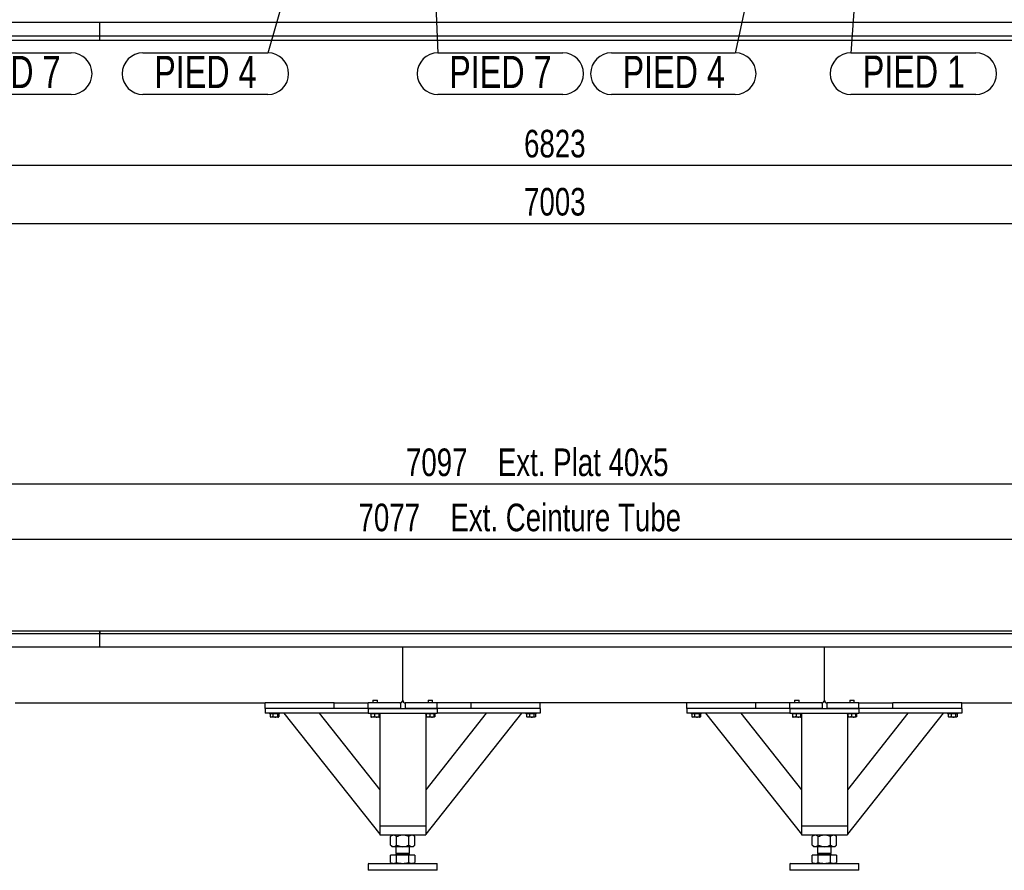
# Model space of a CAD drawing. Header units: millimetres. Extents: x 0 to 841, y 0 to 594.
# Tile 26 of 92: x 208 to 315, y 317 to 409. Entities that reach past the tile are written whole.
import ezdxf

# ---------------------------------------------------------------- set-up
doc = ezdxf.new("R2010")
doc.units = ezdxf.units.MM
doc.layers.add('COTES', color=1, linetype='Continuous')
doc.layers.add('NOTES', color=6, linetype='Continuous')
doc.layers.add('TRAIT-FORT', color=4, linetype='Continuous', lineweight=25)
doc.styles.add('SLDTEXTSTYLE0', font='TXT', dxfattribs={"width": 0.75})
doc.dimstyles.new('SLDDIMSTYLE0', dxfattribs={"dimtxt": 3, "dimasz": 2, "dimexe": 0, "dimexo": 0.0625, "dimgap": 0.75, "dimtad": 1, "dimdec": 0, "dimlfac": 20, "dimrnd": 1e-09, "dimzin": 12, "dimdsep": 46, "dimtxsty": 'SLDTEXTSTYLE0', "dimsah": 1, "dimcen": 0.09, "dimadec": 0, "dimazin": 3, "dimtfac": 1, "dimtdec": 0, "dimtofl": 0, "dimtmove": 0, "dimatfit": 3, "dimfxl": 1, "dimfrac": 2, "dimtolj": 1, "dimtzin": 12, "dimarcsym": 0})
doc.dimstyles.new('SLDDIMSTYLE3', dxfattribs={"dimtxt": 0.18, "dimasz": 1, "dimexe": 0, "dimexo": 0.0625, "dimgap": 0, "dimtad": 0, "dimtih": 1, "dimtoh": 1, "dimdec": 0, "dimrnd": 1e-09, "dimzin": 0, "dimdsep": 46, "dimtxsty": 'Standard', "dimblk1": 'DOT', "dimblk2": 'DOT', "dimsah": 1, "dimcen": 0.09, "dimadec": 0, "dimazin": 0, "dimtfac": 1, "dimtdec": 0, "dimtofl": 0, "dimtmove": 0, "dimatfit": 3, "dimldrblk": 'DOT', "dimfxl": 1, "dimfrac": 2, "dimtolj": 1, "dimtzin": 0, "dimarcsym": 0})

# ---------------------------------------------------------------- blocks, each defined once
blk = doc.blocks.new('_D_3')
at = {"layer": 'COTES', "color": 1, "transparency": 16777216}
for p, q in [((90.71, 343.21), (90.71, 353.76)), ((444.56, 343.21), (444.56, 353.76)), ((90.71, 352.76), (444.56, 352.76))]:
    blk.add_line(p, q, dxfattribs=at)
for points in [[(90.71, 352.76), (92.71, 352.26), (92.71, 353.26)], [(444.56, 352.76), (442.56, 353.26), (442.56, 352.26)]]:
    blk.add_solid(points, dxfattribs=at)
at = {"layer": 'COTES', "color": 1, "transparency": 16777216, "char_height": 3, "attachment_point": 1, "style": 'SLDTEXTSTYLE0'}
for s, insert in [('7077', (245.2, 356.63)), ('Ext. Ceinture Tube', (255.19, 356.63))]:
    blk.add_mtext(s, dxfattribs=dict(at, insert=insert))
blk = doc.blocks.new('_D_4')
at = {"layer": 'COTES', "color": 1, "transparency": 16777216}
for p, q in [((90.21, 343.76), (90.21, 359.76)), ((445.06, 343.51), (445.06, 359.76)), ((445.06, 358.76), (90.21, 358.76))]:
    blk.add_line(p, q, dxfattribs=at)
for points in [[(90.21, 358.76), (92.21, 358.26), (92.21, 359.26)], [(445.06, 358.76), (443.06, 359.26), (443.06, 358.26)]]:
    blk.add_solid(points, dxfattribs=at)
at = {"layer": 'COTES', "color": 1, "transparency": 16777216, "char_height": 3, "attachment_point": 1, "style": 'SLDTEXTSTYLE0'}
for s, insert in [('7097', (250.36, 362.63)), ('Ext. Plat 40x5', (260.35, 362.63))]:
    blk.add_mtext(s, dxfattribs=dict(at, insert=insert))
blk = doc.blocks.new('_D_6')
at = {"layer": 'COTES', "color": 1, "transparency": 16777216}
for p, q in [((438.21, 415.09), (438.21, 392.41)), ((97.06, 412.84), (97.06, 392.41)), ((438.21, 393.41), (97.06, 393.41))]:
    blk.add_line(p, q, dxfattribs=at)
for points in [[(97.06, 393.41), (99.06, 392.91), (99.06, 393.91)], [(438.21, 393.41), (436.21, 393.91), (436.21, 392.91)]]:
    blk.add_solid(points, dxfattribs=at)
at = {"layer": 'COTES', "color": 1, "transparency": 16777216, "insert": (263.2, 397.28), "char_height": 3, "attachment_point": 1, "style": 'SLDTEXTSTYLE0'}
blk.add_mtext('6823', dxfattribs=at)
blk = doc.blocks.new('_D_15')
at = {"layer": 'COTES', "color": 1, "transparency": 16777216}
for p, q in [((92.56, 408.34), (92.56, 386.09)), ((442.71, 408.34), (442.71, 386.09)), ((92.56, 387.09), (442.71, 387.09))]:
    blk.add_line(p, q, dxfattribs=at)
for points in [[(92.56, 387.09), (94.56, 386.59), (94.56, 387.59)], [(442.71, 387.09), (440.71, 387.59), (440.71, 386.59)]]:
    blk.add_solid(points, dxfattribs=at)
at = {"layer": 'COTES', "color": 1, "transparency": 16777216, "insert": (263.2, 390.96), "char_height": 3, "attachment_point": 1, "style": 'SLDTEXTSTYLE0'}
blk.add_mtext('7003', dxfattribs=at)
blk = doc.blocks.new('SW_NOTE_23')
at = {"layer": 'NOTES', "color": 0}
for p, q in [((0, 0.05), (13.46, 0.05)), ((13.46, -4.48), (0, -4.48))]:
    blk.add_line(p, q, dxfattribs=at)
for centre, start, end in [((0, -2.22), 90, 270), ((13.46, -2.22), 270, 90)]:
    blk.add_arc(centre, 2.26, start, end, dxfattribs=at)
at = {"layer": 'NOTES', "color": 0, "insert": (6.73, -0.28), "char_height": 3.5, "attachment_point": 2, "style": 'SLDTEXTSTYLE0'}
blk.add_mtext('PIED 7', dxfattribs=at)
blk = doc.blocks.new('SW_NOTE_24')
at = {"layer": 'NOTES', "color": 0}
for p, q in [((-13.58, 0.05), (0, 0.05)), ((0, -4.48), (-13.58, -4.48))]:
    blk.add_line(p, q, dxfattribs=at)
for centre, start, end in [((-13.58, -2.22), 90, 270), ((0, -2.22), 270, 90)]:
    blk.add_arc(centre, 2.26, start, end, dxfattribs=at)
at = {"layer": 'NOTES', "color": 0, "insert": (-6.8, -0.28), "char_height": 3.5, "attachment_point": 2, "style": 'SLDTEXTSTYLE0'}
blk.add_mtext('PIED 4', dxfattribs=at)
blk = doc.blocks.new('_Dot')
at = {"color": 0, "linetype": 'ByBlock', "lineweight": -2}
blk.add_line((-0.5, 0), (-1, 0), dxfattribs=at)
at = {"color": 0, "linetype": 'ByBlock', "const_width": 0.5}
blk.add_lwpolyline([(-0.25, 0, 1), (0.25, 0, 1)], format="xyb", close=True, dxfattribs=at)
blk = doc.blocks.new('SW_NOTE_25')
at = {"layer": 'NOTES', "color": 0}
for p, q in [((0, 0.05), (13.58, 0.05)), ((13.58, -4.48), (0, -4.48))]:
    blk.add_line(p, q, dxfattribs=at)
for centre, start, end in [((0, -2.22), 90, 270), ((13.58, -2.22), 270, 90)]:
    blk.add_arc(centre, 2.26, start, end, dxfattribs=at)
at = {"layer": 'NOTES', "color": 0, "insert": (6.79, -0.28), "char_height": 3.5, "attachment_point": 2, "style": 'SLDTEXTSTYLE0'}
blk.add_mtext('PIED 7', dxfattribs=at)
blk = doc.blocks.new('SW_NOTE_26')
at = {"layer": 'NOTES', "color": 0}
for p, q in [((0, 0.05), (13.58, 0.05)), ((13.58, -4.48), (0, -4.48))]:
    blk.add_line(p, q, dxfattribs=at)
for centre, start, end in [((0, -2.22), 90, 270), ((13.58, -2.22), 270, 90)]:
    blk.add_arc(centre, 2.26, start, end, dxfattribs=at)
at = {"layer": 'NOTES', "color": 0, "insert": (6.85, -0.25), "char_height": 3.5, "attachment_point": 2, "style": 'SLDTEXTSTYLE0'}
blk.add_mtext('PIED 1', dxfattribs=at)
blk = doc.blocks.new('SW_NOTE_27')
at = {"layer": 'NOTES', "color": 0}
for p, q in [((-13.46, 0.05), (0, 0.05)), ((0, -4.48), (-13.46, -4.48))]:
    blk.add_line(p, q, dxfattribs=at)
for centre, start, end in [((-13.46, -2.22), 90, 270), ((0, -2.22), 270, 90)]:
    blk.add_arc(centre, 2.26, start, end, dxfattribs=at)
at = {"layer": 'NOTES', "color": 0, "insert": (-6.69, -0.28), "char_height": 3.5, "attachment_point": 2, "style": 'SLDTEXTSTYLE0'}
blk.add_mtext('PIED 4', dxfattribs=at)

msp = doc.modelspace()

# ---------------------------------------------------------------- linework, layer by layer
at = {"layer": 'TRAIT-FORT', "color": 4, "linetype": 'Continuous', "lineweight": 25}
for p, q in [((98.21, 408.986), (217.059, 408.986)), ((217.059, 408.686), (217.059, 408.986)), ((217.06, 408.986), (327.059, 408.986)), ((217.06, 408.686), (217.06, 408.986)), ((217.06, 408.836), (217.059, 408.836)), ((217.059, 407.786), (217.059, 408.686)), ((217.059, 408.436), (217.06, 408.436)), ((217.06, 408.036), (217.059, 408.036)), ((217.06, 407.786), (217.06, 408.686)), ((98.21, 407.486), (217.059, 407.486)), ((217.034, 406.986), (98.26, 406.986)), ((217.034, 407.486), (217.034, 406.986)), ((217.059, 407.486), (217.059, 407.786)), ((217.059, 407.636), (217.06, 407.636)), ((217.06, 407.486), (217.06, 407.786)), ((217.06, 407.486), (327.059, 407.486)), ((217.06, 406.986), (217.06, 407.486)), ((327.034, 406.986), (217.06, 406.986)), ((217.034, 342.764), (98.26, 342.764)), ((217.034, 342.764), (217.034, 342.514)), ((217.06, 342.764), (217.034, 342.764)), ((327.034, 342.764), (217.06, 342.764)), ((217.06, 342.764), (217.06, 342.514)), ((98.26, 342.514), (217.034, 342.514)), ((217.059, 342.514), (217.034, 342.514)), ((217.059, 342.214), (217.059, 342.514)), ((217.059, 342.464), (217.06, 342.464)), ((217.06, 342.364), (217.059, 342.364)), ((217.059, 341.314), (217.059, 342.214)), ((217.059, 341.964), (217.06, 341.964)), ((217.06, 341.564), (217.059, 341.564)), ((217.06, 342.214), (217.06, 342.514)), ((217.06, 342.514), (327.034, 342.514)), ((217.06, 341.314), (217.06, 342.214)), ((217.059, 341.014), (98.21, 341.014)), ((217.059, 341.014), (217.059, 341.314)), ((217.059, 341.164), (217.06, 341.164)), ((217.06, 341.014), (217.06, 341.314)), ((327.059, 341.014), (217.06, 341.014)), ((250.01, 335.264), (250.01, 341.014)), ((295.86, 335.264), (295.86, 341.014)), ((246.795, 335.264), (246.76, 335.229)), ((246.76, 335.229), (246.76, 334.964)), ((247.26, 335.229), (246.76, 335.229)), ((246.795, 335.264), (247.225, 335.264)), ((247.26, 335.229), (247.225, 335.264)), ((247.26, 334.964), (247.26, 335.229)), ((252.795, 335.264), (252.76, 335.229)), ((252.76, 335.229), (252.76, 334.964)), ((253.26, 335.229), (252.76, 335.229)), ((252.795, 335.264), (253.225, 335.264)), ((253.26, 335.229), (253.225, 335.264)), ((253.26, 334.964), (253.26, 335.229)), ((292.645, 335.264), (292.61, 335.229)), ((292.61, 335.229), (292.61, 334.964)), ((293.11, 335.229), (292.61, 335.229)), ((292.645, 335.264), (293.075, 335.264)), ((293.11, 335.229), (293.075, 335.264)), ((293.11, 334.964), (293.11, 335.229)), ((298.645, 335.264), (298.61, 335.229)), ((298.61, 335.229), (298.61, 334.964)), ((299.11, 335.229), (298.61, 335.229)), ((298.645, 335.264), (299.075, 335.264)), ((299.11, 335.229), (299.075, 335.264)), ((299.11, 334.964), (299.11, 335.229)), ((207.86, 334.964), (235.06, 334.964)), ((242.56, 334.964), (235.06, 334.964)), ((235.06, 334.364), (235.06, 334.964)), ((235.06, 334.364), (235.06, 333.864)), ((246.26, 334.364), (235.06, 334.364)), ((242.56, 334.364), (235.06, 334.364)), ((242.56, 334.964), (246.26, 334.964)), ((242.56, 334.364), (242.56, 334.964)), ((249.76, 334.964), (246.26, 334.964)), ((246.26, 334.364), (246.26, 334.964)), ((246.26, 334.364), (253.76, 334.364)), ((246.26, 334.364), (246.26, 333.864)), ((249.76, 334.364), (246.26, 334.364)), ((249.76, 334.964), (249.76, 334.364)), ((250.26, 334.964), (250.26, 334.364)), ((253.76, 334.964), (250.26, 334.964)), ((253.76, 334.364), (250.26, 334.364)), ((257.46, 334.964), (253.76, 334.964)), ((253.76, 334.364), (253.76, 334.964)), ((264.96, 334.364), (253.76, 334.364)), ((253.76, 334.364), (253.76, 333.864)), ((264.96, 334.964), (257.46, 334.964)), ((257.46, 334.364), (257.46, 334.964)), ((264.96, 334.364), (257.46, 334.364)), ((280.91, 334.964), (264.96, 334.964)), ((264.96, 334.364), (264.96, 334.964)), ((264.96, 334.364), (264.96, 333.864)), ((280.91, 334.364), (280.91, 334.964)), ((288.41, 334.964), (280.91, 334.964)), ((292.11, 334.364), (280.91, 334.364)), ((280.91, 334.364), (280.91, 333.864)), ((288.41, 334.364), (280.91, 334.364)), ((292.11, 334.964), (288.41, 334.964)), ((288.41, 334.364), (288.41, 334.964)), ((295.61, 334.964), (292.11, 334.964)), ((292.11, 334.364), (292.11, 334.964)), ((292.11, 334.364), (299.61, 334.364)), ((292.11, 334.364), (292.11, 333.864)), ((295.61, 334.364), (292.11, 334.364)), ((295.61, 334.964), (295.61, 334.364)), ((299.61, 334.964), (296.11, 334.964)), ((296.11, 334.964), (296.11, 334.364)), ((299.61, 334.364), (296.11, 334.364)), ((299.61, 334.964), (303.31, 334.964)), ((299.61, 334.364), (299.61, 334.964)), ((310.81, 334.364), (299.61, 334.364)), ((299.61, 334.364), (299.61, 333.864)), ((310.81, 334.964), (303.31, 334.964)), ((303.31, 334.364), (303.31, 334.964)), ((310.81, 334.364), (303.31, 334.364)), ((310.81, 334.964), (322.01, 334.964)), ((310.81, 334.364), (310.81, 334.964)), ((310.81, 334.364), (310.81, 333.864)), ((246.26, 333.864), (235.06, 333.864)), ((235.51, 333.864), (235.51, 333.764)), ((236.61, 333.764), (235.51, 333.764)), ((235.577, 333.764), (235.577, 333.464)), ((235.577, 333.464), (235.61, 333.445)), ((235.609, 333.441), (235.656, 333.414)), ((236.44, 333.414), (235.656, 333.414)), ((235.896, 333.764), (235.896, 333.464)), ((236.378, 333.764), (236.378, 333.464)), ((236.464, 333.414), (236.44, 333.414)), ((236.464, 333.414), (236.511, 333.441)), ((236.542, 333.764), (236.542, 333.464)), ((236.61, 333.764), (236.61, 333.864)), ((237.098, 333.864), (247.51, 320.695)), ((240.922, 333.864), (247.51, 325.532)), ((246.26, 333.864), (253.76, 333.864)), ((246.46, 333.864), (246.46, 333.764)), ((246.502, 333.764), (246.46, 333.764)), ((247.56, 333.764), (246.502, 333.764)), ((246.523, 333.764), (246.523, 333.464)), ((246.547, 333.447), (246.582, 333.428)), ((246.558, 333.764), (246.558, 333.464)), ((246.582, 333.428), (246.606, 333.414)), ((247.414, 333.414), (246.606, 333.414)), ((246.949, 333.764), (246.949, 333.464)), ((247.401, 333.764), (247.401, 333.464)), ((247.414, 333.414), (247.438, 333.428)), ((247.438, 333.428), (247.472, 333.447)), ((247.497, 333.464), (247.451, 333.447)), ((247.462, 333.764), (247.462, 333.464)), ((247.497, 333.464), (247.471, 333.449)), ((247.497, 333.764), (247.497, 333.464)), ((247.51, 333.764), (247.51, 321.614)), ((247.56, 333.764), (247.56, 333.864)), ((252.46, 333.864), (252.46, 333.764)), ((252.502, 333.764), (252.46, 333.764)), ((253.56, 333.764), (252.502, 333.764)), ((262.922, 333.864), (252.51, 320.695)), ((259.098, 333.864), (252.51, 325.532)), ((252.51, 333.764), (252.51, 321.614)), ((252.523, 333.764), (252.523, 333.464)), ((252.547, 333.447), (252.582, 333.428)), ((252.558, 333.764), (252.558, 333.464)), ((252.582, 333.428), (252.606, 333.414)), ((253.414, 333.414), (252.606, 333.414)), ((252.949, 333.764), (252.949, 333.464)), ((253.401, 333.764), (253.401, 333.464)), ((253.414, 333.414), (253.438, 333.428)), ((253.438, 333.428), (253.472, 333.447)), ((253.497, 333.464), (253.451, 333.447)), ((253.462, 333.764), (253.462, 333.464)), ((253.497, 333.464), (253.471, 333.449)), ((253.497, 333.764), (253.497, 333.464)), ((253.56, 333.764), (253.56, 333.864)), ((264.96, 333.864), (253.76, 333.864)), ((263.41, 333.864), (263.41, 333.764)), ((263.418, 333.764), (263.41, 333.764)), ((264.51, 333.764), (263.418, 333.764)), ((263.477, 333.764), (263.477, 333.464)), ((263.509, 333.441), (263.556, 333.414)), ((264.364, 333.414), (263.556, 333.414)), ((263.796, 333.764), (263.796, 333.464)), ((264.278, 333.764), (264.278, 333.464)), ((264.364, 333.414), (264.411, 333.441)), ((264.442, 333.764), (264.442, 333.464)), ((264.51, 333.764), (264.51, 333.864)), ((292.11, 333.864), (280.91, 333.864)), ((281.36, 333.864), (281.36, 333.764)), ((282.46, 333.764), (281.36, 333.764)), ((281.427, 333.764), (281.427, 333.464)), ((281.427, 333.464), (281.46, 333.445)), ((281.459, 333.441), (281.506, 333.414)), ((282.29, 333.414), (281.506, 333.414)), ((281.746, 333.764), (281.746, 333.464)), ((282.228, 333.764), (282.228, 333.464)), ((282.314, 333.414), (282.29, 333.414)), ((282.314, 333.414), (282.361, 333.441)), ((282.392, 333.764), (282.392, 333.464)), ((282.46, 333.764), (282.46, 333.864)), ((282.948, 333.864), (293.36, 320.695)), ((286.772, 333.864), (293.36, 325.532)), ((292.11, 333.864), (299.61, 333.864)), ((292.31, 333.864), (292.31, 333.764)), ((292.352, 333.764), (292.31, 333.764)), ((293.41, 333.764), (292.352, 333.764)), ((292.373, 333.764), (292.373, 333.464)), ((292.397, 333.447), (292.432, 333.428)), ((292.408, 333.764), (292.408, 333.464)), ((292.432, 333.428), (292.456, 333.414)), ((293.264, 333.414), (292.456, 333.414)), ((292.799, 333.764), (292.799, 333.464)), ((293.251, 333.764), (293.251, 333.464)), ((293.264, 333.414), (293.288, 333.428)), ((293.289, 333.428), (293.322, 333.447)), ((293.347, 333.464), (293.301, 333.447)), ((293.312, 333.764), (293.312, 333.464)), ((293.347, 333.464), (293.321, 333.449)), ((293.347, 333.764), (293.347, 333.464)), ((293.36, 333.764), (293.36, 321.614)), ((293.41, 333.764), (293.41, 333.864)), ((298.31, 333.864), (298.31, 333.764)), ((298.352, 333.764), (298.31, 333.764)), ((299.41, 333.764), (298.352, 333.764)), ((304.948, 333.864), (298.36, 325.532)), ((308.772, 333.864), (298.36, 320.695)), ((298.36, 333.764), (298.36, 321.614)), ((298.373, 333.764), (298.373, 333.464)), ((298.397, 333.447), (298.432, 333.428)), ((298.408, 333.764), (298.408, 333.464)), ((298.432, 333.428), (298.456, 333.414)), ((299.264, 333.414), (298.456, 333.414)), ((298.799, 333.764), (298.799, 333.464)), ((299.251, 333.764), (299.251, 333.464)), ((299.264, 333.414), (299.288, 333.428)), ((299.289, 333.428), (299.322, 333.447)), ((299.347, 333.464), (299.301, 333.447)), ((299.312, 333.764), (299.312, 333.464)), ((299.347, 333.464), (299.321, 333.449)), ((299.347, 333.764), (299.347, 333.464)), ((299.41, 333.764), (299.41, 333.864)), ((310.81, 333.864), (299.61, 333.864)), ((309.26, 333.864), (309.26, 333.764)), ((309.268, 333.764), (309.26, 333.764)), ((310.36, 333.764), (309.268, 333.764)), ((309.327, 333.764), (309.327, 333.464)), ((309.359, 333.441), (309.406, 333.414)), ((310.214, 333.414), (309.406, 333.414)), ((309.646, 333.764), (309.646, 333.464)), ((310.128, 333.764), (310.128, 333.464)), ((310.214, 333.414), (310.261, 333.441)), ((310.292, 333.764), (310.292, 333.464)), ((310.36, 333.764), (310.36, 333.864)), ((247.51, 321.614), (247.51, 320.614)), ((247.51, 321.614), (252.51, 321.614)), ((247.81, 321.614), (252.21, 321.614)), ((252.51, 321.614), (252.51, 320.614)), ((293.36, 321.614), (293.36, 320.614)), ((293.36, 321.614), (298.36, 321.614)), ((293.66, 321.614), (298.06, 321.614)), ((298.36, 321.614), (298.36, 320.614)), ((247.51, 320.614), (252.51, 320.614)), ((248.86, 320.614), (248.682, 320.436)), ((248.682, 319.511), (248.682, 320.436)), ((249.346, 319.511), (249.346, 320.436)), ((250.674, 319.511), (250.674, 320.436)), ((251.338, 320.436), (251.16, 320.614)), ((251.338, 319.511), (251.338, 320.436)), ((293.36, 320.614), (298.36, 320.614)), ((294.71, 320.614), (294.532, 320.436)), ((294.532, 319.511), (294.532, 320.436)), ((295.196, 319.511), (295.196, 320.436)), ((296.524, 319.511), (296.524, 320.436)), ((297.188, 320.436), (297.01, 320.614)), ((297.188, 319.511), (297.188, 320.436)), ((248.682, 319.511), (248.86, 319.334)), ((249.014, 319.334), (248.86, 319.334)), ((250.01, 319.334), (249.014, 319.334)), ((249.26, 319.334), (249.26, 318.624)), ((251.006, 319.334), (250.01, 319.334)), ((250.76, 318.624), (250.76, 319.334)), ((251.16, 319.334), (251.006, 319.334)), ((251.16, 319.334), (251.338, 319.511)), ((294.532, 319.511), (294.71, 319.334)), ((294.864, 319.334), (294.71, 319.334)), ((295.86, 319.334), (294.864, 319.334)), ((295.11, 319.334), (295.11, 318.624)), ((296.856, 319.334), (295.86, 319.334)), ((296.61, 318.624), (296.61, 319.334)), ((297.01, 319.334), (296.856, 319.334)), ((297.01, 319.334), (297.188, 319.511)), ((248.682, 317.616), (248.682, 318.409)), ((249.346, 318.409), (248.682, 318.409)), ((248.942, 318.444), (248.907, 318.409)), ((248.942, 318.449), (248.942, 318.444)), ((248.942, 318.449), (250.934, 318.449)), ((248.942, 318.444), (250.934, 318.444)), ((249.355, 318.624), (249.26, 318.529)), ((249.26, 318.624), (250.659, 318.624)), ((249.26, 318.529), (249.26, 318.499)), ((249.26, 318.529), (250.76, 318.529)), ((249.346, 317.616), (249.346, 318.409)), ((250.674, 318.409), (249.346, 318.409)), ((250.659, 318.624), (250.76, 318.624)), ((250.76, 318.529), (250.665, 318.624)), ((250.674, 317.616), (250.674, 318.409)), ((251.338, 318.409), (250.674, 318.409)), ((250.76, 318.499), (250.76, 318.529)), ((250.934, 318.449), (251.077, 318.449)), ((250.934, 318.444), (251.077, 318.444)), ((251.077, 318.444), (251.077, 318.449)), ((251.112, 318.409), (251.077, 318.444)), ((251.338, 318.409), (251.338, 317.616)), ((294.532, 317.616), (294.532, 318.409)), ((295.196, 318.409), (294.532, 318.409)), ((294.792, 318.444), (294.757, 318.409)), ((294.792, 318.449), (294.792, 318.444)), ((294.792, 318.449), (296.784, 318.449)), ((294.792, 318.444), (296.784, 318.444)), ((295.205, 318.624), (295.11, 318.529)), ((295.11, 318.624), (296.509, 318.624)), ((295.11, 318.529), (295.11, 318.499)), ((295.11, 318.529), (296.61, 318.529)), ((295.196, 317.616), (295.196, 318.409)), ((296.524, 318.409), (295.196, 318.409)), ((296.509, 318.624), (296.61, 318.624)), ((296.61, 318.529), (296.515, 318.624)), ((296.524, 317.616), (296.524, 318.409)), ((297.188, 318.409), (296.524, 318.409)), ((296.61, 318.499), (296.61, 318.529)), ((296.784, 318.449), (296.927, 318.449)), ((296.784, 318.444), (296.927, 318.444)), ((296.927, 318.444), (296.927, 318.449)), ((296.962, 318.409), (296.927, 318.444)), ((297.188, 318.409), (297.188, 317.616)), ((246.31, 317.514), (246.26, 317.464)), ((246.26, 317.464), (246.26, 316.764)), ((253.76, 317.464), (246.26, 317.464)), ((246.31, 317.514), (253.71, 317.514)), ((248.682, 317.616), (248.86, 317.514)), ((251.16, 317.514), (251.338, 317.616)), ((253.76, 317.464), (253.71, 317.514)), ((253.76, 316.764), (253.76, 317.464)), ((292.16, 317.514), (292.11, 317.464)), ((292.11, 317.464), (292.11, 316.764)), ((299.61, 317.464), (292.11, 317.464)), ((292.16, 317.514), (299.56, 317.514)), ((294.532, 317.616), (294.71, 317.514)), ((297.01, 317.514), (297.188, 317.616)), ((299.61, 317.464), (299.56, 317.514)), ((299.61, 316.764), (299.61, 317.464)), ((253.664, 316.764), (246.26, 316.764)), ((253.76, 316.764), (253.664, 316.764)), ((299.514, 316.764), (292.11, 316.764)), ((299.61, 316.764), (299.514, 316.764))]:
    msp.add_line(p, q, dxfattribs=at)
for centre, radius, start, end in [((249.71, 335.264), 0.3, 270, 0), ((250.31, 335.264), 0.3, 180, 270), ((295.56, 335.264), 0.3, 270, 0), ((296.16, 335.264), 0.3, 180, 270), ((249.21, 318.499), 0.05, 270, 360), ((250.81, 318.499), 0.05, 180, 270), ((295.06, 318.499), 0.05, 270, 360), ((296.66, 318.499), 0.05, 180, 270)]:
    msp.add_arc(centre, radius, start, end, dxfattribs=at)
for points, knots in [([(235.896, 333.464), (235.868, 333.453), (235.812, 333.431), (235.729, 333.423), (235.65, 333.434), (235.602, 333.454), (235.577, 333.464)], [0, 0, 0, 0, 0.2646049, 0.5349477, 0.7653431, 1, 1, 1, 1]), ([(235.896, 333.464), (235.938, 333.453), (236.022, 333.431), (236.148, 333.423), (236.268, 333.434), (236.341, 333.454), (236.378, 333.464)], [0, 0, 0, 0, 0.26460494, 0.53494775, 0.76534313, 1, 1, 1, 1]), ([(236.378, 333.464), (236.389, 333.456), (236.409, 333.439), (236.445, 333.425), (236.484, 333.425), (236.515, 333.442), (236.534, 333.457), (236.54, 333.461), (236.542, 333.464)], [0, 0, 0, 0, 0.1920027, 0.3858593, 0.637822, 0.8965932, 0.9482836, 1, 1, 1, 1]), ([(246.523, 333.464), (246.539, 333.451), (246.56, 333.436), (246.582, 333.433), (246.586, 333.433)], [0, 0, 0, 0, 0.7941781, 1, 1, 1, 1]), ([(246.582, 333.429), (246.581, 333.429), (246.575, 333.429), (246.568, 333.442), (246.561, 333.457), (246.559, 333.461), (246.558, 333.464)], [0, 0, 0, 0, 0.0822357, 0.7379656, 0.8689499, 1, 1, 1, 1]), ([(246.949, 333.464), (246.915, 333.453), (246.847, 333.431), (246.745, 333.423), (246.648, 333.434), (246.588, 333.454), (246.558, 333.464)], [0, 0, 0, 0, 0.2646049, 0.5349477, 0.7653431, 1, 1, 1, 1]), ([(246.949, 333.464), (246.988, 333.453), (247.068, 333.431), (247.185, 333.423), (247.298, 333.434), (247.367, 333.454), (247.401, 333.464)], [0, 0, 0, 0, 0.2646049, 0.5349477, 0.7653431, 1, 1, 1, 1]), ([(247.462, 333.464), (247.454, 333.449), (247.441, 333.423), (247.423, 333.426), (247.41, 333.443), (247.403, 333.459), (247.401, 333.464)], [0, 0, 0, 0, 0.3855495, 0.6376419, 0.8965462, 1, 1, 1, 1]), ([(252.523, 333.464), (252.539, 333.451), (252.56, 333.436), (252.582, 333.433), (252.586, 333.433)], [0, 0, 0, 0, 0.7941781, 1, 1, 1, 1]), ([(252.582, 333.429), (252.581, 333.429), (252.575, 333.429), (252.568, 333.442), (252.561, 333.457), (252.559, 333.461), (252.558, 333.464)], [0, 0, 0, 0, 0.0822357, 0.7379656, 0.8689499, 1, 1, 1, 1]), ([(252.949, 333.464), (252.915, 333.453), (252.847, 333.431), (252.745, 333.423), (252.648, 333.434), (252.588, 333.454), (252.558, 333.464)], [0, 0, 0, 0, 0.2646049, 0.5349477, 0.7653431, 1, 1, 1, 1]), ([(252.949, 333.464), (252.988, 333.453), (253.068, 333.431), (253.185, 333.423), (253.298, 333.434), (253.367, 333.454), (253.401, 333.464)], [0, 0, 0, 0, 0.2646049, 0.5349477, 0.7653431, 1, 1, 1, 1]), ([(253.462, 333.464), (253.454, 333.449), (253.441, 333.423), (253.423, 333.426), (253.41, 333.443), (253.403, 333.459), (253.401, 333.464)], [0, 0, 0, 0, 0.3855495, 0.6376419, 0.8965462, 1, 1, 1, 1]), ([(263.509, 333.443), (263.504, 333.445), (263.496, 333.448), (263.486, 333.457), (263.48, 333.461), (263.477, 333.464)], [0, 0, 0, 0, 0.4791874, 0.7395283, 1, 1, 1, 1]), ([(263.796, 333.464), (263.768, 333.453), (263.712, 333.431), (263.629, 333.423), (263.55, 333.434), (263.502, 333.454), (263.477, 333.464)], [0, 0, 0, 0, 0.2646049, 0.5349477, 0.7653431, 1, 1, 1, 1]), ([(263.796, 333.464), (263.838, 333.453), (263.922, 333.431), (264.048, 333.423), (264.168, 333.434), (264.241, 333.454), (264.278, 333.464)], [0, 0, 0, 0, 0.2646049, 0.5349477, 0.7653431, 1, 1, 1, 1]), ([(264.442, 333.464), (264.422, 333.449), (264.387, 333.423), (264.337, 333.426), (264.303, 333.443), (264.284, 333.459), (264.278, 333.464)], [0, 0, 0, 0, 0.3855495, 0.6376419, 0.8965462, 1, 1, 1, 1]), ([(281.746, 333.464), (281.718, 333.453), (281.662, 333.431), (281.579, 333.423), (281.5, 333.434), (281.452, 333.454), (281.427, 333.464)], [0, 0, 0, 0, 0.2646049, 0.5349477, 0.7653431, 1, 1, 1, 1]), ([(281.746, 333.464), (281.788, 333.453), (281.872, 333.431), (281.998, 333.423), (282.118, 333.434), (282.191, 333.454), (282.228, 333.464)], [0, 0, 0, 0, 0.26460494, 0.53494775, 0.76534313, 1, 1, 1, 1]), ([(282.228, 333.464), (282.239, 333.456), (282.259, 333.439), (282.295, 333.425), (282.334, 333.425), (282.365, 333.442), (282.384, 333.457), (282.39, 333.461), (282.392, 333.464)], [0, 0, 0, 0, 0.1920027, 0.3858593, 0.637822, 0.8965932, 0.9482836, 1, 1, 1, 1]), ([(292.373, 333.464), (292.389, 333.451), (292.407, 333.437), (292.425, 333.435), (292.426, 333.434)], [0, 0, 0, 0, 0.9484855, 1, 1, 1, 1]), ([(292.432, 333.429), (292.431, 333.429), (292.425, 333.429), (292.418, 333.442), (292.411, 333.457), (292.409, 333.461), (292.408, 333.464)], [0, 0, 0, 0, 0.0822357, 0.7379656, 0.8689499, 1, 1, 1, 1]), ([(292.799, 333.464), (292.765, 333.453), (292.697, 333.431), (292.595, 333.423), (292.498, 333.434), (292.438, 333.454), (292.408, 333.464)], [0, 0, 0, 0, 0.2646049, 0.5349477, 0.7653431, 1, 1, 1, 1]), ([(292.799, 333.464), (292.838, 333.453), (292.918, 333.431), (293.035, 333.423), (293.148, 333.434), (293.217, 333.454), (293.251, 333.464)], [0, 0, 0, 0, 0.2646049, 0.5349477, 0.7653431, 1, 1, 1, 1]), ([(293.312, 333.464), (293.304, 333.449), (293.291, 333.423), (293.273, 333.426), (293.26, 333.443), (293.253, 333.459), (293.251, 333.464)], [0, 0, 0, 0, 0.3855495, 0.6376419, 0.8965462, 1, 1, 1, 1]), ([(298.373, 333.464), (298.389, 333.451), (298.407, 333.437), (298.425, 333.435), (298.426, 333.434)], [0, 0, 0, 0, 0.9484855, 1, 1, 1, 1]), ([(298.432, 333.429), (298.431, 333.429), (298.425, 333.429), (298.418, 333.442), (298.411, 333.457), (298.409, 333.461), (298.408, 333.464)], [0, 0, 0, 0, 0.0822357, 0.7379656, 0.8689499, 1, 1, 1, 1]), ([(298.799, 333.464), (298.765, 333.453), (298.697, 333.431), (298.595, 333.423), (298.498, 333.434), (298.438, 333.454), (298.408, 333.464)], [0, 0, 0, 0, 0.2646049, 0.5349477, 0.7653431, 1, 1, 1, 1]), ([(298.799, 333.464), (298.838, 333.453), (298.918, 333.431), (299.035, 333.423), (299.148, 333.434), (299.217, 333.454), (299.251, 333.464)], [0, 0, 0, 0, 0.2646049, 0.5349477, 0.7653431, 1, 1, 1, 1]), ([(299.312, 333.464), (299.304, 333.449), (299.291, 333.423), (299.273, 333.426), (299.26, 333.443), (299.253, 333.459), (299.251, 333.464)], [0, 0, 0, 0, 0.3855495, 0.6376419, 0.8965462, 1, 1, 1, 1]), ([(309.359, 333.443), (309.354, 333.445), (309.346, 333.448), (309.336, 333.457), (309.33, 333.461), (309.327, 333.464)], [0, 0, 0, 0, 0.4791874, 0.7395283, 1, 1, 1, 1]), ([(309.646, 333.464), (309.618, 333.453), (309.562, 333.431), (309.479, 333.423), (309.4, 333.434), (309.352, 333.454), (309.327, 333.464)], [0, 0, 0, 0, 0.2646049, 0.5349477, 0.7653431, 1, 1, 1, 1]), ([(309.646, 333.464), (309.688, 333.453), (309.772, 333.431), (309.898, 333.423), (310.018, 333.434), (310.091, 333.454), (310.128, 333.464)], [0, 0, 0, 0, 0.2646049, 0.5349477, 0.7653431, 1, 1, 1, 1]), ([(310.292, 333.464), (310.272, 333.449), (310.237, 333.423), (310.187, 333.426), (310.153, 333.443), (310.134, 333.459), (310.128, 333.464)], [0, 0, 0, 0, 0.3855495, 0.6376419, 0.8965462, 1, 1, 1, 1]), ([(248.682, 320.436), (248.727, 320.477), (248.796, 320.541), (248.895, 320.592), (248.96, 320.611), (249, 320.613), (249.014, 320.614)], [0, 0, 0, 0, 0.4320507, 0.6559271, 0.8796519, 1, 1, 1, 1]), ([(249.014, 320.614), (249.043, 320.611), (249.101, 320.606), (249.186, 320.566), (249.268, 320.51), (249.32, 320.46), (249.346, 320.436)], [0, 0, 0, 0, 0.2495779, 0.5043641, 0.7510469, 1, 1, 1, 1]), ([(249.346, 320.436), (249.424, 320.472), (249.567, 320.538), (249.791, 320.601), (249.936, 320.609), (250.01, 320.614)], [0, 0, 0, 0, 0.3707742, 0.6811819, 1, 1, 1, 1]), ([(250.01, 320.614), (250.021, 320.613), (250.114, 320.613), (250.291, 320.587), (250.501, 320.518), (250.625, 320.459), (250.674, 320.436)], [0, 0, 0, 0, 0.0503996, 0.4026135, 0.7675885, 1, 1, 1, 1]), ([(250.674, 320.436), (250.719, 320.477), (250.788, 320.541), (250.887, 320.592), (250.952, 320.611), (250.992, 320.613), (251.006, 320.614)], [0, 0, 0, 0, 0.4320507, 0.6559271, 0.8796519, 1, 1, 1, 1]), ([(251.006, 320.614), (251.035, 320.611), (251.093, 320.606), (251.178, 320.566), (251.26, 320.51), (251.312, 320.46), (251.338, 320.436)], [0, 0, 0, 0, 0.2495779, 0.5043641, 0.7510469, 1, 1, 1, 1]), ([(294.532, 320.436), (294.577, 320.477), (294.646, 320.541), (294.745, 320.592), (294.81, 320.611), (294.85, 320.613), (294.864, 320.614)], [0, 0, 0, 0, 0.4320507, 0.6559271, 0.8796519, 1, 1, 1, 1]), ([(294.864, 320.614), (294.893, 320.611), (294.951, 320.606), (295.036, 320.566), (295.118, 320.51), (295.17, 320.46), (295.196, 320.436)], [0, 0, 0, 0, 0.2495779, 0.5043641, 0.7510469, 1, 1, 1, 1]), ([(295.196, 320.436), (295.274, 320.472), (295.417, 320.538), (295.641, 320.601), (295.786, 320.609), (295.86, 320.614)], [0, 0, 0, 0, 0.3707742, 0.6811819, 1, 1, 1, 1]), ([(295.86, 320.614), (295.871, 320.613), (295.964, 320.613), (296.141, 320.587), (296.351, 320.518), (296.475, 320.459), (296.524, 320.436)], [0, 0, 0, 0, 0.0503996, 0.4026135, 0.7675885, 1, 1, 1, 1]), ([(296.524, 320.436), (296.569, 320.477), (296.638, 320.541), (296.737, 320.592), (296.802, 320.611), (296.842, 320.613), (296.856, 320.614)], [0, 0, 0, 0, 0.4320507, 0.6559271, 0.8796519, 1, 1, 1, 1]), ([(296.856, 320.614), (296.885, 320.611), (296.943, 320.606), (297.028, 320.566), (297.11, 320.51), (297.162, 320.46), (297.188, 320.436)], [0, 0, 0, 0, 0.2495779, 0.5043641, 0.7510469, 1, 1, 1, 1]), ([(248.682, 319.511), (248.727, 319.47), (248.796, 319.406), (248.895, 319.355), (248.96, 319.336), (249, 319.334), (249.014, 319.334)], [0, 0, 0, 0, 0.4320507, 0.6559271, 0.8796519, 1, 1, 1, 1]), ([(249.014, 319.334), (249.043, 319.336), (249.101, 319.341), (249.186, 319.381), (249.268, 319.437), (249.32, 319.487), (249.346, 319.511)], [0, 0, 0, 0, 0.2495779, 0.5043641, 0.7510469, 1, 1, 1, 1]), ([(249.346, 319.511), (249.424, 319.476), (249.567, 319.41), (249.791, 319.346), (249.936, 319.338), (250.01, 319.334)], [0, 0, 0, 0, 0.3707742, 0.6811819, 1, 1, 1, 1]), ([(250.01, 319.334), (250.021, 319.334), (250.114, 319.335), (250.291, 319.36), (250.501, 319.429), (250.625, 319.488), (250.674, 319.511)], [0, 0, 0, 0, 0.0503996, 0.4026135, 0.7675885, 1, 1, 1, 1]), ([(250.674, 319.511), (250.719, 319.47), (250.788, 319.406), (250.887, 319.355), (250.952, 319.336), (250.992, 319.334), (251.006, 319.334)], [0, 0, 0, 0, 0.4320507, 0.6559271, 0.8796519, 1, 1, 1, 1]), ([(251.006, 319.334), (251.035, 319.336), (251.093, 319.341), (251.178, 319.381), (251.26, 319.437), (251.312, 319.487), (251.338, 319.511)], [0, 0, 0, 0, 0.24957791, 0.50436411, 0.75104693, 1, 1, 1, 1]), ([(294.532, 319.511), (294.577, 319.47), (294.646, 319.406), (294.745, 319.355), (294.81, 319.336), (294.85, 319.334), (294.864, 319.334)], [0, 0, 0, 0, 0.4320507, 0.6559271, 0.8796519, 1, 1, 1, 1]), ([(294.864, 319.334), (294.893, 319.336), (294.951, 319.341), (295.036, 319.381), (295.118, 319.437), (295.17, 319.487), (295.196, 319.511)], [0, 0, 0, 0, 0.2495779, 0.5043641, 0.7510469, 1, 1, 1, 1]), ([(295.196, 319.511), (295.274, 319.476), (295.417, 319.41), (295.641, 319.346), (295.786, 319.338), (295.86, 319.334)], [0, 0, 0, 0, 0.3707742, 0.6811819, 1, 1, 1, 1]), ([(295.86, 319.334), (295.871, 319.334), (295.964, 319.335), (296.141, 319.36), (296.351, 319.429), (296.475, 319.488), (296.524, 319.511)], [0, 0, 0, 0, 0.0503996, 0.4026135, 0.7675885, 1, 1, 1, 1]), ([(296.524, 319.511), (296.569, 319.47), (296.638, 319.406), (296.737, 319.355), (296.802, 319.336), (296.842, 319.334), (296.856, 319.334)], [0, 0, 0, 0, 0.4320507, 0.6559271, 0.8796519, 1, 1, 1, 1]), ([(296.856, 319.334), (296.885, 319.336), (296.943, 319.341), (297.028, 319.381), (297.11, 319.437), (297.162, 319.487), (297.188, 319.511)], [0, 0, 0, 0, 0.24957791, 0.50436411, 0.75104693, 1, 1, 1, 1]), ([(248.682, 317.616), (248.736, 317.588), (248.845, 317.53), (248.957, 317.519), (249.014, 317.514)], [0, 0, 0, 0, 0.495458, 1, 1, 1, 1]), ([(249.014, 317.514), (249.07, 317.519), (249.182, 317.529), (249.291, 317.587), (249.346, 317.616)], [0, 0, 0, 0, 0.4945107, 1, 1, 1, 1]), ([(249.346, 317.616), (249.454, 317.588), (249.671, 317.53), (249.896, 317.519), (250.01, 317.514)], [0, 0, 0, 0, 0.495458, 1, 1, 1, 1]), ([(250.01, 317.514), (250.121, 317.519), (250.346, 317.529), (250.564, 317.587), (250.674, 317.616)], [0, 0, 0, 0, 0.4945107, 1, 1, 1, 1]), ([(250.674, 317.616), (250.728, 317.588), (250.837, 317.53), (250.949, 317.519), (251.006, 317.514)], [0, 0, 0, 0, 0.495458, 1, 1, 1, 1]), ([(251.006, 317.514), (251.061, 317.519), (251.174, 317.529), (251.283, 317.587), (251.338, 317.616)], [0, 0, 0, 0, 0.4945107, 1, 1, 1, 1]), ([(294.532, 317.616), (294.586, 317.588), (294.695, 317.53), (294.807, 317.519), (294.864, 317.514)], [0, 0, 0, 0, 0.495458, 1, 1, 1, 1]), ([(294.864, 317.514), (294.92, 317.519), (295.032, 317.529), (295.141, 317.587), (295.196, 317.616)], [0, 0, 0, 0, 0.4945107, 1, 1, 1, 1]), ([(295.196, 317.616), (295.304, 317.588), (295.521, 317.53), (295.746, 317.519), (295.86, 317.514)], [0, 0, 0, 0, 0.495458, 1, 1, 1, 1]), ([(295.86, 317.514), (295.971, 317.519), (296.196, 317.529), (296.414, 317.587), (296.524, 317.616)], [0, 0, 0, 0, 0.4945107, 1, 1, 1, 1]), ([(296.524, 317.616), (296.578, 317.588), (296.687, 317.53), (296.799, 317.519), (296.856, 317.514)], [0, 0, 0, 0, 0.495458, 1, 1, 1, 1]), ([(296.856, 317.514), (296.911, 317.519), (297.024, 317.529), (297.133, 317.587), (297.188, 317.616)], [0, 0, 0, 0, 0.4945107, 1, 1, 1, 1])]:
    msp.add_open_spline(points, degree=3, knots=knots, dxfattribs=at)

# ---------------------------------------------------------------- block references
at = {"layer": 'NOTES', "color": 211}
for name, p in [('SW_NOTE_23', (200.503, 405.606)), ('SW_NOTE_24', (235.346, 405.606)), ('SW_NOTE_25', (253.836, 405.606)), ('SW_NOTE_27', (286.164, 405.606)), ('SW_NOTE_26', (298.742, 405.606))]:
    msp.add_blockref(name, p, dxfattribs=at)

# ---------------------------------------------------------------- dimensions: what is measured, and where the dimension line sits
at = {"layer": 'COTES', "color": 1}
for base, p1, p2, picture, middle in [((97.06, 393.415), (438.21, 416.086), (97.06, 413.836), '_D_6', (267.635, 393.415)), ((442.71, 387.093), (92.56, 409.336), (442.71, 409.336), '_D_15', (267.635, 387.093))]:
    dim = msp.add_linear_dim(base=base, p1=p1, p2=p2, dimstyle='SLDDIMSTYLE0', dxfattribs=at)
    dim.commit()
    dim.dimension.update_dxf_attribs({"geometry": picture, "text_midpoint": middle, "dimtype": 160})
for base, p1, p2, text, picture, middle in [((90.21, 358.764), (445.06, 342.514), (90.21, 342.764), '<> Ext. Plat 40x5', '_D_4', (267.635, 358.764)), ((444.56, 352.764), (90.71, 342.214), (444.56, 342.214), '<> Ext. Ceinture Tube', '_D_3', (267.635, 352.764))]:
    dim = msp.add_linear_dim(base=base, p1=p1, p2=p2, text=text, dimstyle='SLDDIMSTYLE0', dxfattribs=at)
    dim.commit()
    dim.dimension.update_dxf_attribs({"geometry": picture, "text_midpoint": middle, "dimtype": 160})

# ---------------------------------------------------------------- leaders
at = {"layer": 'NOTES', "color": 211}
for points in [[(247.87, 449.824), (235.346, 405.606)], [(292.488, 435.055), (286.164, 405.606)], [(253.461, 413.932), (253.836, 405.606)], [(299.34, 413.952), (298.742, 405.606)]]:
    msp.add_leader(points, dimstyle='SLDDIMSTYLE3', dxfattribs=at)

doc.saveas('drawing.dxf')
